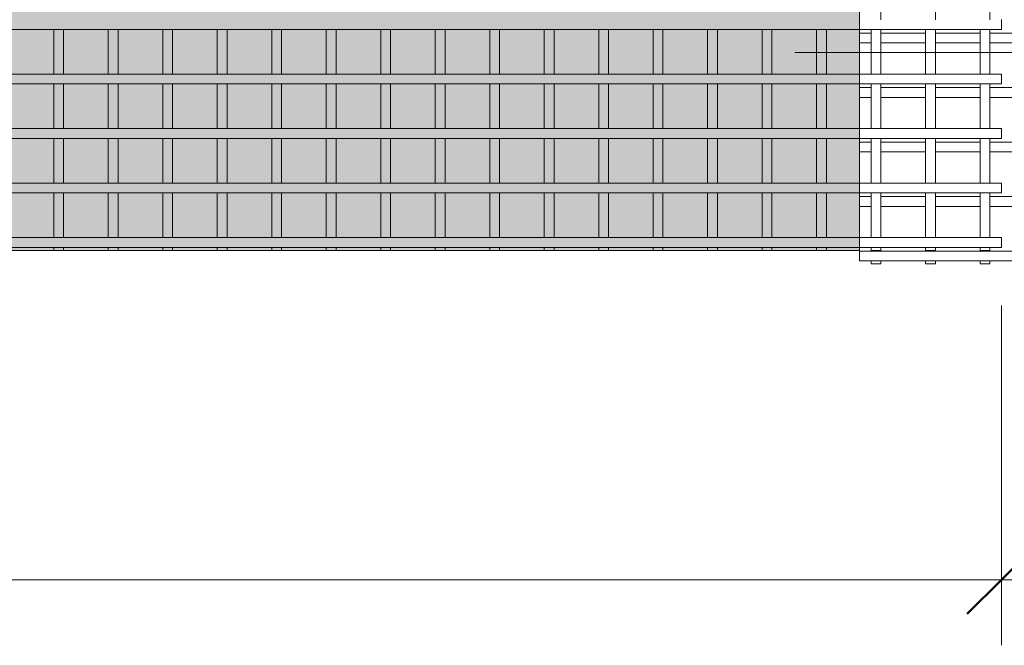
# Model space of a CAD drawing. Header units: millimetres. Extents: x 270 to 8201, y -488 to 3349.
# Tile 5 of 9: x 3745 to 5552, y -488 to 661. Entities that reach past the tile are written whole.
import ezdxf

# ---------------------------------------------------------------- set-up
doc = ezdxf.new("R2010")
doc.units = ezdxf.units.MM
for name, color, linetype, lineweight in [('A-ANNO-DIMS', 211, 'Continuous', 9), ('A-ANNO-DIMS-50', 211, 'Continuous', 9), ('A-DETL-GENF', 92, 'Continuous', 18), ('A-DETL-THIN', 151, 'Continuous', 18), ('A-GENM', 13, 'Continuous', 18), ('G-ANNO-SYMB', 111, 'Continuous', 9)]:
    doc.layers.add(name, color=color, linetype=linetype, lineweight=lineweight)
doc.styles.add('TechnicBold', font='techb___.ttf', dxfattribs={"height": 100})
doc.dimstyles.new('Technic_-_DiagonalSlash', dxfattribs={"dimscale": 304.8, "dimtxt": 134.269535, "dimasz": 0.410105, "dimexe": 0.393701, "dimexo": 0.82021, "dimgap": 0.287073, "dimtad": 1, "dimdec": 0, "dimzin": 0, "dimdsep": 46, "dimtxsty": 'TechnicBold', "dimblk1": 'OBLIQUE', "dimblk2": 'OBLIQUE', "dimsah": 1, "dimcen": 0.09, "dimdle": 0.393701, "dimazin": 0, "dimtfac": 1, "dimtdec": 4, "dimtix": 1, "dimtmove": 0, "dimatfit": 3, "dimfxl": 1, "dimtvp": 1, "dimtfill": 1, "dimtolj": 1, "dimtzin": 0, "dimarcsym": 2})

# ---------------------------------------------------------------- blocks, each defined once
blk = doc.blocks.new('United Steel Ductile SE91 Small Mesh - United Steel Ductile SE91 Small Mesh-261679-Level 1')
at = {"layer": 'A-GENM'}
for p, q in [((0, -1524.6), (0, -1506.6)), ((-4560, -1524.6), (-260.1, -1524.6)), ((-1738.9, -1524.6), (-1738.9, -1606.6)), ((-1720.9, -1606.6), (-1720.9, -1524.6)), ((-1638.9, -1524.6), (-1638.9, -1606.6)), ((-1620.9, -1606.6), (-1620.9, -1524.6)), ((-1538.9, -1524.6), (-1538.9, -1606.6)), ((-1520.9, -1606.6), (-1520.9, -1524.6)), ((-1438.9, -1524.6), (-1438.9, -1606.6)), ((-1420.9, -1606.6), (-1420.9, -1524.6)), ((-1338.9, -1524.6), (-1338.9, -1606.6)), ((-1320.9, -1606.6), (-1320.9, -1524.6)), ((-1238.9, -1524.6), (-1238.9, -1606.6)), ((-1220.9, -1606.6), (-1220.9, -1524.6)), ((-1138.9, -1524.6), (-1138.9, -1606.6)), ((-1120.9, -1606.6), (-1120.9, -1524.6)), ((-1038.9, -1524.6), (-1038.9, -1606.6)), ((-1020.9, -1606.6), (-1020.9, -1524.6)), ((-938.9, -1524.6), (-938.9, -1606.6)), ((-920.9, -1606.6), (-920.9, -1524.6)), ((-838.9, -1524.6), (-838.9, -1606.6)), ((-820.9, -1606.6), (-820.9, -1524.6)), ((-738.9, -1524.6), (-738.9, -1606.6)), ((-720.9, -1606.6), (-720.9, -1524.6)), ((-639, -1524.6), (-639, -1606.6)), ((-621, -1606.6), (-621, -1524.6)), ((-539, -1524.6), (-539, -1606.6)), ((-521, -1606.6), (-521, -1524.6)), ((-439, -1524.6), (-439, -1606.6)), ((-421, -1606.6), (-421, -1524.6)), ((-339, -1524.6), (-339, -1606.6)), ((-321, -1606.6), (-321, -1524.6)), ((-260.1, -1524.6), (0, -1524.6)), ((-239, -1524.6), (-239, -1606.6)), ((-221, -1606.6), (-221, -1524.6)), ((-139, -1524.6), (-139, -1606.6)), ((-121, -1606.6), (-121, -1524.6)), ((-39, -1524.6), (-39, -1606.6)), ((-21, -1606.6), (-21, -1524.6)), ((-260.1, -1606.6), (-4560, -1606.6)), ((0, -1606.6), (-260.1, -1606.6)), ((0, -1624.6), (0, -1606.6)), ((-4560, -1624.6), (-260.1, -1624.6)), ((-1738.9, -1624.6), (-1738.9, -1706.6)), ((-1720.9, -1706.6), (-1720.9, -1624.6)), ((-1638.9, -1624.6), (-1638.9, -1706.6)), ((-1620.9, -1706.6), (-1620.9, -1624.6)), ((-1538.9, -1624.6), (-1538.9, -1706.6)), ((-1520.9, -1706.6), (-1520.9, -1624.6)), ((-1438.9, -1624.6), (-1438.9, -1706.6)), ((-1420.9, -1706.6), (-1420.9, -1624.6)), ((-1338.9, -1624.6), (-1338.9, -1706.6)), ((-1320.9, -1706.6), (-1320.9, -1624.6)), ((-1238.9, -1624.6), (-1238.9, -1706.6)), ((-1220.9, -1706.6), (-1220.9, -1624.6)), ((-1138.9, -1624.6), (-1138.9, -1706.6)), ((-1120.9, -1706.6), (-1120.9, -1624.6)), ((-1038.9, -1624.6), (-1038.9, -1706.6)), ((-1020.9, -1706.6), (-1020.9, -1624.6)), ((-938.9, -1624.6), (-938.9, -1706.6)), ((-920.9, -1706.6), (-920.9, -1624.6)), ((-838.9, -1624.6), (-838.9, -1706.6)), ((-820.9, -1706.6), (-820.9, -1624.6)), ((-738.9, -1624.6), (-738.9, -1706.6)), ((-720.9, -1706.6), (-720.9, -1624.6)), ((-639, -1624.6), (-639, -1706.6)), ((-621, -1706.6), (-621, -1624.6)), ((-539, -1624.6), (-539, -1706.6)), ((-521, -1706.6), (-521, -1624.6)), ((-439, -1624.6), (-439, -1706.6)), ((-421, -1706.6), (-421, -1624.6)), ((-339, -1624.6), (-339, -1706.6)), ((-321, -1706.6), (-321, -1624.6)), ((-260.1, -1624.6), (0, -1624.6)), ((-239, -1624.6), (-239, -1706.6)), ((-221, -1706.6), (-221, -1624.6)), ((-139, -1624.6), (-139, -1706.6)), ((-121, -1706.6), (-121, -1624.6)), ((-39, -1624.6), (-39, -1706.6)), ((-21, -1706.6), (-21, -1624.6)), ((-260.1, -1706.6), (-4560, -1706.6)), ((0, -1706.6), (-260.1, -1706.6)), ((0, -1724.6), (0, -1706.6)), ((-4560, -1724.6), (-260.1, -1724.6)), ((-1738.9, -1724.6), (-1738.9, -1806.6)), ((-1720.9, -1806.6), (-1720.9, -1724.6)), ((-1638.9, -1724.6), (-1638.9, -1806.6)), ((-1620.9, -1806.6), (-1620.9, -1724.6)), ((-1538.9, -1724.6), (-1538.9, -1806.6)), ((-1520.9, -1806.6), (-1520.9, -1724.6)), ((-1438.9, -1724.6), (-1438.9, -1806.6)), ((-1420.9, -1806.6), (-1420.9, -1724.6)), ((-1338.9, -1724.6), (-1338.9, -1806.6)), ((-1320.9, -1806.6), (-1320.9, -1724.6)), ((-1238.9, -1724.6), (-1238.9, -1806.6)), ((-1220.9, -1806.6), (-1220.9, -1724.6)), ((-1138.9, -1724.6), (-1138.9, -1806.6)), ((-1120.9, -1806.6), (-1120.9, -1724.6)), ((-1038.9, -1724.6), (-1038.9, -1806.6)), ((-1020.9, -1806.6), (-1020.9, -1724.6)), ((-938.9, -1724.6), (-938.9, -1806.6)), ((-920.9, -1806.6), (-920.9, -1724.6)), ((-838.9, -1724.6), (-838.9, -1806.6)), ((-820.9, -1806.6), (-820.9, -1724.6)), ((-738.9, -1724.6), (-738.9, -1806.6)), ((-720.9, -1806.6), (-720.9, -1724.6)), ((-639, -1724.6), (-639, -1806.6)), ((-621, -1806.6), (-621, -1724.6)), ((-539, -1724.6), (-539, -1806.6)), ((-521, -1806.6), (-521, -1724.6)), ((-439, -1724.6), (-439, -1806.6)), ((-421, -1806.6), (-421, -1724.6)), ((-339, -1724.6), (-339, -1806.6)), ((-321, -1806.6), (-321, -1724.6)), ((-260.1, -1724.6), (0, -1724.6)), ((-239, -1724.6), (-239, -1806.6)), ((-221, -1806.6), (-221, -1724.6)), ((-139, -1724.6), (-139, -1806.6)), ((-121, -1806.6), (-121, -1724.6)), ((-39, -1724.6), (-39, -1806.6)), ((-21, -1806.6), (-21, -1724.6)), ((-260.1, -1806.6), (-4560, -1806.6)), ((0, -1806.6), (-260.1, -1806.6)), ((0, -1824.6), (0, -1806.6)), ((-4560, -1824.6), (-260.1, -1824.6)), ((-1738.9, -1824.6), (-1738.9, -1906.6)), ((-1720.9, -1906.6), (-1720.9, -1824.6)), ((-1638.9, -1824.6), (-1638.9, -1906.6)), ((-1620.9, -1906.6), (-1620.9, -1824.6)), ((-1538.9, -1824.6), (-1538.9, -1906.6)), ((-1520.9, -1906.6), (-1520.9, -1824.6)), ((-1438.9, -1824.6), (-1438.9, -1906.6)), ((-1420.9, -1906.6), (-1420.9, -1824.6)), ((-1338.9, -1824.6), (-1338.9, -1906.6)), ((-1320.9, -1906.6), (-1320.9, -1824.6)), ((-1238.9, -1824.6), (-1238.9, -1906.6)), ((-1220.9, -1906.6), (-1220.9, -1824.6)), ((-1138.9, -1824.6), (-1138.9, -1906.6)), ((-1120.9, -1906.6), (-1120.9, -1824.6)), ((-1038.9, -1824.6), (-1038.9, -1906.6)), ((-1020.9, -1906.6), (-1020.9, -1824.6)), ((-938.9, -1824.6), (-938.9, -1906.6)), ((-920.9, -1906.6), (-920.9, -1824.6)), ((-838.9, -1824.6), (-838.9, -1906.6)), ((-820.9, -1906.6), (-820.9, -1824.6)), ((-738.9, -1824.6), (-738.9, -1906.6)), ((-720.9, -1906.6), (-720.9, -1824.6)), ((-639, -1824.6), (-639, -1906.6)), ((-621, -1906.6), (-621, -1824.6)), ((-539, -1824.6), (-539, -1906.6)), ((-521, -1906.6), (-521, -1824.6)), ((-439, -1824.6), (-439, -1906.6)), ((-421, -1906.6), (-421, -1824.6)), ((-339, -1824.6), (-339, -1906.6)), ((-321, -1906.6), (-321, -1824.6)), ((-260.1, -1824.6), (0, -1824.6)), ((-239, -1824.6), (-239, -1906.6)), ((-221, -1906.6), (-221, -1824.6)), ((-139, -1824.6), (-139, -1906.6)), ((-121, -1906.6), (-121, -1824.6)), ((-39, -1824.6), (-39, -1906.6)), ((-21, -1906.6), (-21, -1824.6)), ((-260.1, -1906.6), (-4560, -1906.6)), ((0, -1906.6), (-260.1, -1906.6)), ((0, -1924.6), (0, -1906.6)), ((-4560, -1924.6), (-260.1, -1924.6)), ((-1738.9, -1924.6), (-1738.9, -1930)), ((-1738.9, -1930), (-1720.9, -1930)), ((-1720.9, -1930), (-1720.9, -1924.6)), ((-1638.9, -1924.6), (-1638.9, -1930)), ((-1638.9, -1930), (-1620.9, -1930)), ((-1620.9, -1930), (-1620.9, -1924.6)), ((-1538.9, -1924.6), (-1538.9, -1930)), ((-1538.9, -1930), (-1520.9, -1930)), ((-1520.9, -1930), (-1520.9, -1924.6)), ((-1438.9, -1924.6), (-1438.9, -1930)), ((-1438.9, -1930), (-1420.9, -1930)), ((-1420.9, -1930), (-1420.9, -1924.6)), ((-1338.9, -1924.6), (-1338.9, -1930)), ((-1338.9, -1930), (-1320.9, -1930)), ((-1320.9, -1930), (-1320.9, -1924.6)), ((-1238.9, -1924.6), (-1238.9, -1930)), ((-1238.9, -1930), (-1220.9, -1930)), ((-1220.9, -1930), (-1220.9, -1924.6)), ((-1138.9, -1924.6), (-1138.9, -1930)), ((-1138.9, -1930), (-1120.9, -1930)), ((-1120.9, -1930), (-1120.9, -1924.6)), ((-1038.9, -1924.6), (-1038.9, -1930)), ((-1038.9, -1930), (-1020.9, -1930)), ((-1020.9, -1930), (-1020.9, -1924.6)), ((-938.9, -1924.6), (-938.9, -1930)), ((-938.9, -1930), (-920.9, -1930)), ((-920.9, -1930), (-920.9, -1924.6)), ((-838.9, -1924.6), (-838.9, -1930)), ((-838.9, -1930), (-820.9, -1930)), ((-820.9, -1930), (-820.9, -1924.6)), ((-738.9, -1924.6), (-738.9, -1930)), ((-738.9, -1930), (-720.9, -1930)), ((-720.9, -1930), (-720.9, -1924.6)), ((-639, -1924.6), (-639, -1930)), ((-639, -1930), (-621, -1930)), ((-621, -1930), (-621, -1924.6)), ((-539, -1924.6), (-539, -1930)), ((-539, -1930), (-521, -1930)), ((-521, -1930), (-521, -1924.6)), ((-439, -1924.6), (-439, -1930)), ((-439, -1930), (-421, -1930)), ((-421, -1930), (-421, -1924.6)), ((-339, -1924.6), (-339, -1930)), ((-339, -1930), (-321, -1930)), ((-321, -1930), (-321, -1924.6)), ((-260.1, -1924.6), (0, -1924.6)), ((-239, -1924.6), (-239, -1930)), ((-239, -1930), (-221, -1930)), ((-221, -1930), (-221, -1924.6)), ((-139, -1924.6), (-139, -1930)), ((-139, -1930), (-121, -1930)), ((-121, -1930), (-121, -1924.6)), ((-39, -1924.6), (-39, -1930)), ((-39, -1930), (-21, -1930)), ((-21, -1930), (-21, -1924.6))]:
    blk.add_line(p, q, dxfattribs=at)
blk = doc.blocks.new('United Steel Ductile SE91 Small Mesh - United Steel Ductile SE91 Small Mesh-V2-Level 1')
at = {"layer": 'A-GENM'}
for p, q in [((-4520.8, -1482), (-4520.8, -1424.7)), ((-4420.8, -1482), (-4420.8, -1424.6)), ((-4320.8, -1482), (-4320.8, -1424.6)), ((-4538.9, -1506.6), (-4560, -1506.6)), ((-4560, -1506.6), (-4560, -1524.6)), ((-4438.9, -1506.6), (-4520.9, -1506.6)), ((-4520.8, -1506.6), (-4520.8, -1500)), ((-4338.9, -1506.6), (-4420.9, -1506.6)), ((-4420.8, -1506.6), (-4420.8, -1500)), ((-4006.4, -1506.6), (-4320.9, -1506.6)), ((-4320.8, -1506.7), (-4320.8, -1500)), ((-4560, -1524.6), (-4538.9, -1524.6)), ((-4520.9, -1524.6), (-4438.9, -1524.6)), ((-4520.8, -1581.9), (-4520.8, -1524.6)), ((-4420.9, -1524.6), (-4338.9, -1524.6)), ((-4420.8, -1581.9), (-4420.8, -1524.6)), ((-4320.9, -1524.6), (-4008.2, -1524.6)), ((-4320.8, -1581.9), (-4320.8, -1524.6)), ((-4538.9, -1606.6), (-4560, -1606.6)), ((-4560, -1606.6), (-4560, -1624.6)), ((-4438.9, -1606.6), (-4520.9, -1606.6)), ((-4520.8, -1606.6), (-4520.8, -1599.9)), ((-4338.9, -1606.6), (-4420.9, -1606.6)), ((-4420.8, -1606.6), (-4420.8, -1599.9)), ((-4002.4, -1606.6), (-4320.9, -1606.6)), ((-4320.8, -1606.6), (-4320.8, -1599.9)), ((-4560, -1624.6), (-4538.9, -1624.6)), ((-4520.9, -1624.6), (-4438.9, -1624.6)), ((-4520.8, -1681.9), (-4520.8, -1624.6)), ((-4420.9, -1624.6), (-4338.9, -1624.6)), ((-4420.8, -1681.9), (-4420.8, -1624.6)), ((-4320.9, -1624.6), (-3996.9, -1624.6)), ((-4320.8, -1681.9), (-4320.8, -1624.6)), ((-4538.9, -1706.6), (-4560, -1706.6)), ((-4560, -1706.6), (-4560, -1724.6)), ((-4438.9, -1706.6), (-4520.9, -1706.6)), ((-4520.8, -1706.6), (-4520.8, -1699.9)), ((-4338.9, -1706.6), (-4420.9, -1706.6)), ((-4420.8, -1706.6), (-4420.8, -1699.9)), ((-3960.6, -1706.6), (-4320.9, -1706.6)), ((-4320.8, -1706.6), (-4320.8, -1699.9)), ((-4560, -1724.6), (-4538.9, -1724.6)), ((-4520.9, -1724.6), (-4438.9, -1724.6)), ((-4520.8, -1781.9), (-4520.8, -1724.6)), ((-4420.9, -1724.6), (-4338.9, -1724.6)), ((-4420.8, -1781.9), (-4420.8, -1724.6)), ((-4320.9, -1724.6), (-3946.5, -1724.6)), ((-4320.8, -1781.9), (-4320.8, -1724.6)), ((-4538.9, -1806.6), (-4560, -1806.6)), ((-4560, -1806.6), (-4560, -1824.6)), ((-4438.9, -1806.6), (-4520.9, -1806.6)), ((-4520.8, -1806.6), (-4520.8, -1799.9)), ((-4338.9, -1806.6), (-4420.9, -1806.6)), ((-4420.8, -1806.6), (-4420.8, -1799.9)), ((-3848.8, -1806.6), (-4320.9, -1806.6)), ((-4320.8, -1806.6), (-4320.8, -1799.9)), ((-4560, -1824.6), (-4538.9, -1824.6)), ((-4520.9, -1824.6), (-4438.9, -1824.6)), ((-4520.8, -1881.9), (-4520.8, -1824.6)), ((-4420.9, -1824.6), (-4338.9, -1824.6)), ((-4420.8, -1881.9), (-4420.8, -1824.6)), ((-4320.9, -1824.6), (-3807.8, -1824.6)), ((-4320.8, -1881.9), (-4320.8, -1824.6)), ((-2833.3, -1906.6), (-4560, -1906.6)), ((-4560, -1906.6), (-4560, -1924.6)), ((-4538.8, -1905.3), (-4538.8, -1906.6)), ((-4520.8, -1906.6), (-4520.8, -1899.9)), ((-4438.8, -1905.3), (-4438.8, -1906.6)), ((-4420.8, -1906.6), (-4420.8, -1899.9)), ((-4338.8, -1905.3), (-4338.8, -1906.6)), ((-4320.8, -1906.6), (-4320.8, -1899.9)), ((-4560, -1924.6), (-2833.3, -1924.6)), ((-4538.8, -1924.7), (-4538.8, -1930)), ((-4538.8, -1930), (-4520.8, -1930)), ((-4520.8, -1930), (-4520.8, -1924.7)), ((-4438.8, -1924.7), (-4438.8, -1930)), ((-4438.8, -1930), (-4420.8, -1930)), ((-4420.8, -1930), (-4420.8, -1924.7)), ((-4338.8, -1924.7), (-4338.8, -1930)), ((-4338.8, -1930), (-4320.8, -1930)), ((-4320.8, -1930), (-4320.8, -1924.7))]:
    blk.add_line(p, q, dxfattribs=at)
blk = doc.blocks.new('DIMBLOCK2-Level 1')
at = {"layer": 'A-ANNO-DIMS-50'}
for p, q in [((936.3, -367.5), (936.3, 133)), ((5546.3, -367.5), (5546.3, 136.3)), ((816.3, -367.5), (5666.3, -367.5)), ((936.3, -367.5), (936.3, -487.5)), ((5546.3, -367.5), (5546.3, -487.5))]:
    blk.add_line(p, q, dxfattribs=at)
at = {"layer": 'A-ANNO-DIMS-50', "lineweight": 50}
for p, q in [((936.3, -367.5), (998.8, -305)), ((5546.3, -367.5), (5608.8, -305)), ((936.3, -367.5), (873.8, -430)), ((5546.3, -367.5), (5483.8, -430))]:
    blk.add_line(p, q, dxfattribs=at)
at = {"layer": 'A-ANNO-DIMS-50', "color": 0, "insert": (3091.8, -151.3), "char_height": 100, "width": 358.691, "attachment_point": 1, "line_spacing_factor": 0.959068, "style": 'TechnicBold', "bg_fill": 3, "box_fill_scale": 1.25, "bg_fill_color": 256, "bg_fill_true_color": 13158600, "bg_fill_transparency": 0}
blk.add_mtext('4610', dxfattribs=at)
blk = doc.blocks.new('_Oblique')
at = {"color": 0, "linetype": 'ByBlock', "lineweight": -2}
blk.add_line((-0.5, -0.5), (0.5, 0.5), dxfattribs=at)

msp = doc.modelspace()

# ---------------------------------------------------------------- hatches: boundary and pattern name
at = {"layer": 'A-DETL-GENF', "transparency": 33554534}
msp.add_hatch(color=155, dxfattribs=at).paths.add_polyline_path([(3542.4, 237.3), (5286.2, 237.3), (5286.2, 1932.6), (986.3, 1932.6), (986.3, 237.3), (3486.4, 237.3)])

# ---------------------------------------------------------------- linework, layer by layer
at = {"layer": 'A-DETL-THIN'}
for p, q in [((5286.2, 237.3), (5286.2, 1932.6)), ((986.3, 237.3), (5286.2, 237.3))]:
    msp.add_line(p, q, dxfattribs=at)
at = {"layer": 'G-ANNO-SYMB'}
msp.add_line((5167.3, 600.1), (5835.6, 600.1), dxfattribs=at)

# ---------------------------------------------------------------- block references
at = {"layer": 'A-GENM'}
for name, p in [('United Steel Ductile SE91 Small Mesh - United Steel Ductile SE91 Small Mesh-261679-Level 1', (5546.3, 2167.3)), ('United Steel Ductile SE91 Small Mesh - United Steel Ductile SE91 Small Mesh-V2-Level 1', (9846.2, 2142.6))]:
    msp.add_blockref(name, p, dxfattribs=at)

# ---------------------------------------------------------------- next in the draw order: dimensions: what is measured, and where the dimension line sits
at = {"layer": 'A-ANNO-DIMS'}
dim = msp.add_linear_dim(base=(5546.3, -367.5), p1=(936.3, 383), p2=(5546.3, 386.3), dimstyle='Technic_-_DiagonalSlash', override={"dimpost": '<>', "dimfxl": 4610.001147}, dxfattribs=at)
dim.commit()
dim.dimension.update_dxf_attribs({"geometry": 'DIMBLOCK2-Level 1', "text_midpoint": (3241.3, -229.1)})

doc.saveas('drawing.dxf')
